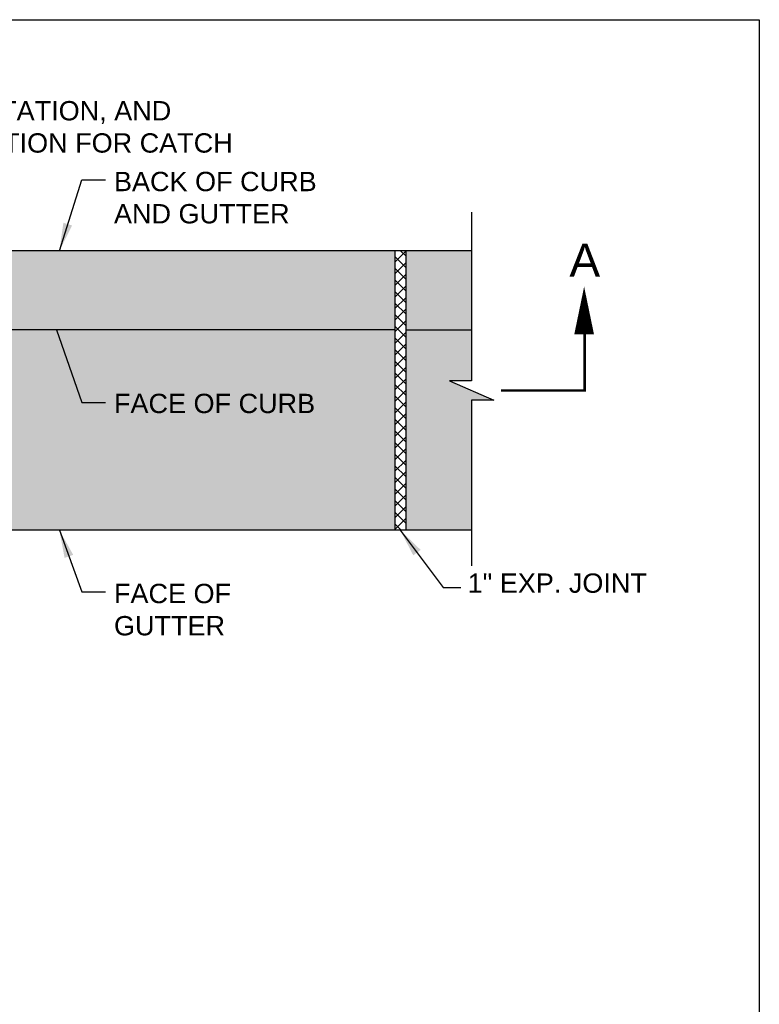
# Model space of a CAD drawing. Header units: feet. Extents: x 0 to 192, y -5 to 30.
# Tile 15 of 21: x 31.82 to 36.6, y 18.01 to 24.37. Entities that reach past the tile are written whole.
import ezdxf
from ezdxf import colors
from ezdxf.entities.mleader import LeaderData, LeaderLine
from ezdxf.math import Vec2, Vec3

# ---------------------------------------------------------------- set-up
doc = ezdxf.new("R2010")
doc.units = ezdxf.units.FT
doc.header["$MEASUREMENT"] = 0
doc.linetypes.add('B', pattern=[0.3, 0.25, -0.05])
doc.layers.add('COLUMNS', color=6, linetype='Continuous', plot=False)
for name, color, linetype in [('D-HATCH-PATT', 247, 'Continuous'), ('D-HATCH-SOLID', 255, 'Continuous'), ('D-TEXT', 9, 'Continuous'), ('DETAIL', 1, 'Continuous'), ('text', 9, 'Continuous')]:
    doc.layers.add(name, color=color, linetype=linetype)
doc.styles.get("Standard").update_dxf_attribs({"font": 'arial.ttf'})
doc.dimstyles.get("Standard").update_dxf_attribs({"dimtxt": 0.18, "dimasz": 0.18, "dimexe": 0.18, "dimexo": 0.0625, "dimgap": 0.09, "dimtad": 0, "dimtih": 1, "dimtoh": 1, "dimdec": 4, "dimzin": 0, "dimdsep": 46, "dimtxsty": 'Standard', "dimcen": 0.09, "dimadec": 0, "dimazin": 0, "dimtfac": 1, "dimtdec": 4, "dimtofl": 0, "dimtmove": 0, "dimatfit": 3, "dimfxl": 1, "dimtolj": 1, "dimtzin": 0, "dimarcsym": 0})

msp = doc.modelspace()

# ---------------------------------------------------------------- hatches: boundary and pattern name
at = {"layer": 'D-HATCH-PATT', "linetype": 'Continuous'}
h = msp.add_hatch(dxfattribs=at)
h.set_pattern_fill('ANSI37', color=256, scale=0.425)
h.set_pattern_definition([(45, (-120.131686, -0.765987), (-0.037565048, 0.037565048), []), (135, (-120.131686, -0.765987), (-0.037565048, -0.037565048), [])])
h.paths.add_polyline_path([(25.74255, 22.88079), (25.67172, 22.88079), (25.67172, 21.07308), (25.74255, 21.07308)])
h.paths.add_polyline_path([(34.31338, 22.88079), (34.24255, 22.88079), (34.24255, 21.07367), (34.31338, 21.07367)])
at = {"layer": 'D-HATCH-SOLID', "linetype": 'Continuous'}
h = msp.add_hatch(color=255, dxfattribs=at)
h.dxf.hatch_style = 1
h.paths.add_polyline_path([(25.67172, 22.88079), (25.24672, 22.88079), (25.24673, 22.37027), (25.67172, 22.37027)])
h.paths.add_polyline_path([(25.67172, 22.37027), (25.24673, 22.37027), (25.24674, 22.03998), (25.10364, 22.03998), (25.38979, 21.91388), (25.24672, 21.91388), (25.24672, 21.07308), (25.67172, 21.07308)])
edge = h.paths.add_edge_path()
edge.add_arc((28.68622, 22.85093), 0.02989, 92.925856, 180, ccw=False)
edge.add_line((28.6847, 22.88079), (25.74255, 22.88079))
edge.add_line((25.74255, 22.88079), (25.74255, 22.37027))
edge.add_line((25.74255, 22.37027), (28.65905, 22.37027))
edge.add_arc((28.7214, 22.38891), 0.06507, 180.640026, 196.64631, ccw=False)
edge.add_line((28.65633, 22.38818), (28.65633, 22.85093))
edge = h.paths.add_edge_path()
edge.add_arc((28.63675, 22.31669), 0.04646, 1.360219, 35.806276)
edge.add_arc((28.7214, 22.38891), 0.06507, 196.64631, 223.800277, ccw=False)
edge.add_line((28.65905, 22.37027), (25.74255, 22.37027))
edge.add_line((25.74255, 22.37027), (25.74255, 21.07308))
edge.add_line((25.74255, 21.07308), (28.71157, 21.07308))
edge.add_arc((28.71096, 21.10085), 0.02778, 181.857966, 271.244371, ccw=False)
edge.add_line((28.6832, 21.09994), (28.6832, 22.31779))
edge = h.paths.add_edge_path()
edge.add_line((34.24255, 22.37027), (31.32603, 22.37027))
edge.add_arc((31.26369, 22.38891), 0.06507, 316.199723, 343.35369, ccw=False)
edge.add_arc((31.34834, 22.31669), 0.04646, 144.193724, 181.360219)
edge.add_line((31.30189, 22.31558), (31.30189, 21.10175))
edge.add_arc((31.27412, 21.10085), 0.02778, -78.087864, 1.857966, ccw=False)
edge.add_line((31.27986, 21.07367), (34.24255, 21.07367))
edge.add_line((34.24255, 21.07367), (34.24255, 22.37027))
edge = h.paths.add_edge_path()
edge.add_line((34.24255, 22.88079), (31.29734, 22.88079))
edge.add_arc((31.29886, 22.85093), 0.02989, 0, 92.925856, ccw=False)
edge.add_line((31.32876, 22.85093), (31.32876, 22.38963))
edge.add_arc((31.26369, 22.38891), 0.06507, -16.64631, 0.640026, ccw=False)
edge.add_line((31.32603, 22.37027), (34.24255, 22.37027))
edge.add_line((34.24255, 22.37027), (34.24255, 22.88079))
h.paths.add_polyline_path([(34.73839, 22.88079), (34.31338, 22.88079), (34.31338, 22.37027), (34.7384, 22.37027)])
h.paths.add_polyline_path([(34.73838, 21.91388), (34.88146, 21.91388), (34.59531, 22.03998), (34.7384, 22.03998), (34.7384, 22.37027), (34.31338, 22.37027), (34.31338, 21.07367), (34.73838, 21.07367)])

# ---------------------------------------------------------------- linework, layer by layer
at = {"layer": 'COLUMNS'}
msp.add_lwpolyline([(6.09752, 3.37445), (6.09752, 24.37445), (36.59752, 24.37445), (36.59752, 3.37445)], close=True, dxfattribs=at)
at = {"layer": 'DETAIL'}
for p, q in [((34.73838, 23.12907), (34.7384, 22.03998)), ((34.59531, 22.03998), (34.88146, 21.91388)), ((34.7384, 22.03998), (34.59531, 22.03998)), ((34.73838, 21.91388), (34.73838, 20.84245)), ((34.88146, 21.91388), (34.73838, 21.91388))]:
    msp.add_line(p, q, dxfattribs=at)
at = {"layer": 'DETAIL', "linetype": 'Continuous'}
for points in [[(34.73839, 22.88079), (31.30039, 22.88079)], [(34.24255, 22.88079), (34.24255, 21.07308)], [(34.31338, 22.88079), (34.31338, 21.07308)], [(34.24255, 22.37027), (31.32602, 22.37027)], [(34.31338, 22.37027), (34.73838, 22.37027)], [(34.73838, 21.07367), (31.27986, 21.07367)]]:
    msp.add_lwpolyline(points, dxfattribs=at)
at = {"layer": 'text', "linetype": 'Continuous'}
msp.add_lwpolyline([(35.46571, 22.64842, 0, 0.1275, 0), (35.46571, 22.34, 0.1275, 0.1275, 0)], format="xyseb", dxfattribs=at)
at = {"layer": 'text', "linetype": 'B'}
msp.add_lwpolyline([(35.4694, 22.36236, 0.01594, 0.01594, 0), (35.4694, 21.97693, 0.01594, 0.01594, 0), (34.92943, 21.97693, 0, 0, 0)], format="xyseb", dxfattribs=at)

# ---------------------------------------------------------------- texts
at = {"layer": 'text', "attachment_point": 1}
for s, insert, char_height, width in [('BACK OF CURB AND GUTTER', (32.42764, 23.39075), 0.125, 1.4383213), ('A', (35.37088, 22.92623), 0.2125, 0.2986433), ('FACE OF CURB', (32.42764, 21.95583), 0.125, 1.3435358), ('1" EXP. JOINT', (34.71295, 20.79402), 0.125, 1.1930789), ('FACE OF GUTTER', (32.42764, 20.72701), 0.125, 1.3671339)]:
    msp.add_mtext(s, dxfattribs=dict(at, insert=insert, char_height=char_height, width=width))

# ---------------------------------------------------------------- leaders
at = {"layer": 'D-TEXT'}
for points in [[(32.07502, 22.88079), (32.2193, 23.34), (32.37323, 23.34)], [(32.05636, 22.37027), (32.2193, 21.89912), (32.37323, 21.89912)], [(32.07502, 21.07367), (32.2193, 20.67625), (32.37323, 20.67625)], [(34.27797, 21.07308), (34.55394, 20.70249), (34.66796, 20.70249)]]:
    msp.add_leader(points, dimstyle='Standard', override={"dimtxt": 0.1875}, dxfattribs=at)
ml = msp.add_multileader_mtext('Standard', dxfattribs=at)
ml.set_content('ELEVATION, STATION, AND OFFSET LOCATION FOR CATCH BASIN', color=256)
ml.set_leader_properties(color=256, linetype='ByLayer', lineweight=-1)
ml.build(insert=Vec2(0, 0))
ml.multileader.update_dxf_attribs({"dogleg_length": 0.125, "arrow_head_size": 0.10625})
ctx = ml.context
ctx.base_point, ctx.char_height, ctx.arrow_head_size, ctx.landing_gap_size, ctx.plane_origin = Vec3(30.4305, 23.78484), 0.125, 0.10625, 0.068, Vec3(28.70518, 23.64309)
notes = []
notes.append((ctx, [(0, (1, 1, 0), (30.32425, 23.78484), (1, 0), 0.10625, [(0, [(29.99254, 22.88079)], 0, [])])]))
ctx.mtext.insert, ctx.mtext.width, ctx.mtext.defined_height, ctx.mtext.flow_direction = Vec3(30.4985, 23.8484), 2.7838006, 0.89476, 5
for ctx, leaders in notes:
    for number, flags, end, landing, length, lines in leaders:
        leader = LeaderData()
        leader.index, (leader.has_last_leader_line, leader.has_dogleg_vector, leader.attachment_direction) = number, flags
        leader.last_leader_point, leader.dogleg_vector, leader.dogleg_length = Vec3(end), Vec3(landing), length
        for number, points, colour, breaks in lines:
            line = LeaderLine()
            line.index, line.vertices, line.color, line.breaks = number, Vec3.list(points), colors.encode_raw_color(colour), breaks
            leader.lines.append(line)
        ctx.leaders.append(leader)

doc.saveas('drawing.dxf')
